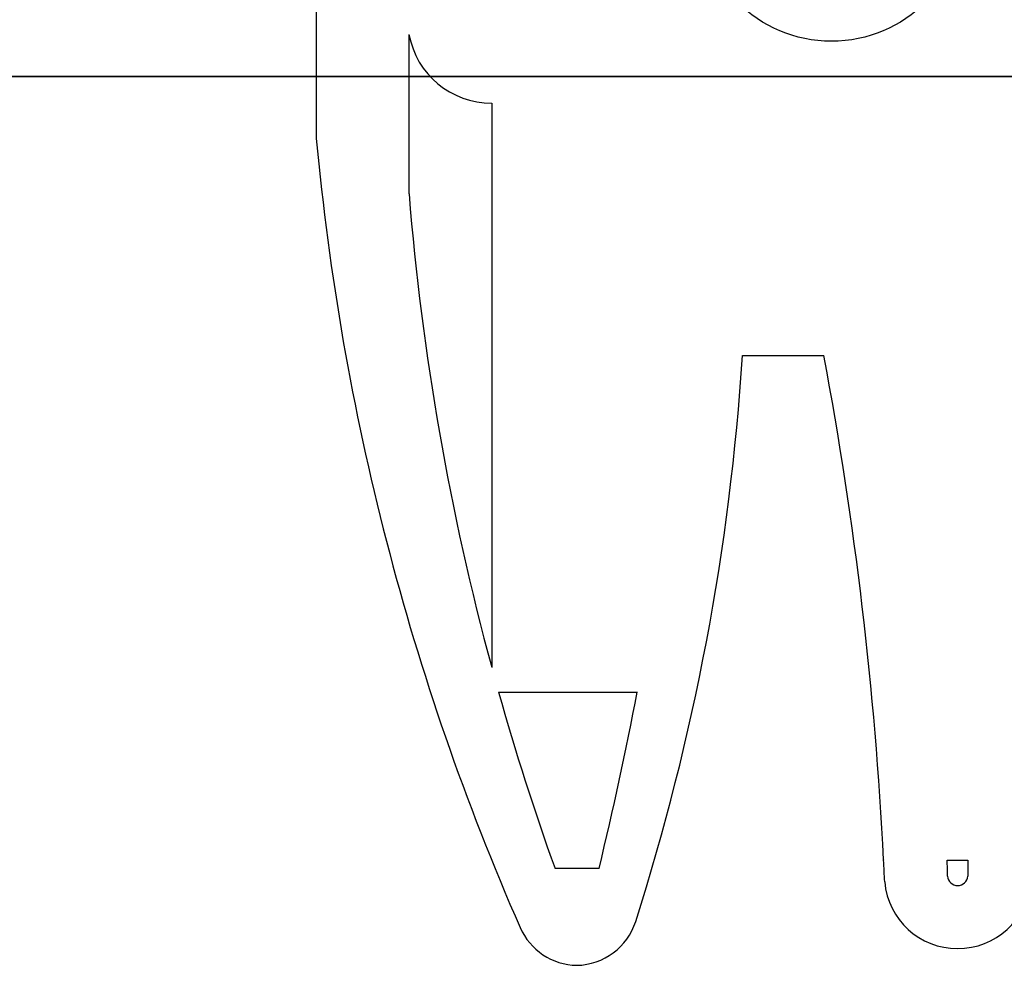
# Model space of a CAD drawing. Header units: millimetres. Extents: x -52 to 139, y -34 to 1.
# Tile 2 of 14: x -22 to 1, y -34 to -12. Entities that reach past the tile are written whole.
import ezdxf

# ---------------------------------------------------------------- set-up
doc = ezdxf.new("R2010")
doc.units = ezdxf.units.MM
doc.header["$MEASUREMENT"] = 0
for name, color, linetype in [('CFCOMBO-Mounting templates v7_Sketch1', 7, 'Continuous'), ('CFCOMBO-Mounting templates v7_Sketch14', 7, 'Continuous'), ('CFCOMBO-Mounting templates v7_Sketch15', 7, 'Continuous')]:
    doc.layers.add(name, color=color, linetype=linetype)

msp = doc.modelspace()

# ---------------------------------------------------------------- linework, layer by layer
at = {"layer": 'CFCOMBO-Mounting templates v7_Sketch1'}
for p, q in [((-15.25, -10), (-15.25, -14.472)), ((-13.046, -15.787), (-13.046, -12)), ((-11.08, -13.635), (-11.08, -27.048)), ((-5.115, -19.635), (-3.18, -19.635)), ((-10.918, -27.635), (-7.616, -27.635)), ((-8.526, -31.833), (-9.573, -31.833)), ((-1.76, -31.627), (-1.76, -31.635)), ((-1.76, -31.635), (-1.759, -31.635)), ((-0.246, -31.635), (0.246, -31.635))]:
    msp.add_line(p, q, dxfattribs=at)
msp.add_circle((-3, -9), 3.162, dxfattribs=at)
for centre, radius, start, end in [((-11.08, -11.635), 2, 190.5048, 270), ((44.97, -8.923), 60.475, 185.26485, 203.70536), ((49.005, -10.753), 62.255, 184.63851, 195.17357), ((-61.123, -16.029), 56.123, 342.3027, 356.3161), ((-91.508, -36.176), 89.864, 2.90146, 10.60635), ((49.005, -10.753), 62.255, 195.73467, 199.79233), ((-99.543, -9.902), 93.621, 346.45252, 349.08147), ((-91.508, -36.176), 89.864, 2.56677, 2.8961), ((-56.842, -32.676), 56.605, 0.669, 1.0538), ((56.842, -32.676), 56.605, 178.9462, 179.331), ((0, -31.994), 0.242, 185.195, 354.805), ((0, -31.994), 1.742, 185.1949, 354.8051), ((-9.029, -32.633), 1.5, 203.7054, 268.9535), ((-9.084, -32.633), 1.5, 271.0465, 342.2643)]:
    msp.add_arc(centre, radius, start, end, dxfattribs=at)
at = {"layer": 'CFCOMBO-Mounting templates v7_Sketch14'}
for p, q in [((-0.992, -13, -48.99), (0, -13, -48)), ((0, -13, 48), (-0.99, -13, 48.99)), ((0, -13, -48), (0.988, -13, -48.99)), ((0.99, -13, 48.99), (0, -13, 48))]:
    msp.add_line(p, q, dxfattribs=at)
at = {"layer": 'CFCOMBO-Mounting templates v7_Sketch14', "extrusion": (0, -1, 0)}
for radius, start, end in [(49, 180.5847, 268.8404), (49, 91.1577, 179.4153), (29.75, 42.5667, 317.4333), (29, 40.904, 319.096), (49, 271.1558, 289.0696), (49, 70.9304, 88.8423)]:
    msp.add_arc((0, 0, 13), radius, start, end, dxfattribs=at)
at = {"layer": 'CFCOMBO-Mounting templates v7_Sketch14'}
msp.add_point((0, -13), dxfattribs=at)
at = {"layer": 'CFCOMBO-Mounting templates v7_Sketch15'}
for p, q in [((-18.562, -13, -2.646), (-16.54, -13, -2.646)), ((-16.512, -13, 2.815), (-18.537, -13, 2.815)), ((-3.128, -13, 18.487), (-3.128, -13, 16.455)), ((-2.856, -13, -16.505), (-2.856, -13, -18.531))]:
    msp.add_line(p, q, dxfattribs=at)
at = {"layer": 'CFCOMBO-Mounting templates v7_Sketch15', "extrusion": (0, -1, 0)}
msp.add_circle((0, 0, 13), 1, dxfattribs=at)
for radius, start, end in [(29.25, 41.034, 318.966), (28.5, 40.904, 319.096), (18.75, 188.1114, 261.2382), (18.75, 99.6038, 171.3649), (16.75, 189.0876, 260.1822), (16.75, 100.7634, 170.3245)]:
    msp.add_arc((0, 0, 13), radius, start, end, dxfattribs=at)
at = {"layer": 'CFCOMBO-Mounting templates v7_Sketch15'}
msp.add_point((0, -13), dxfattribs=at)

doc.saveas('drawing.dxf')
